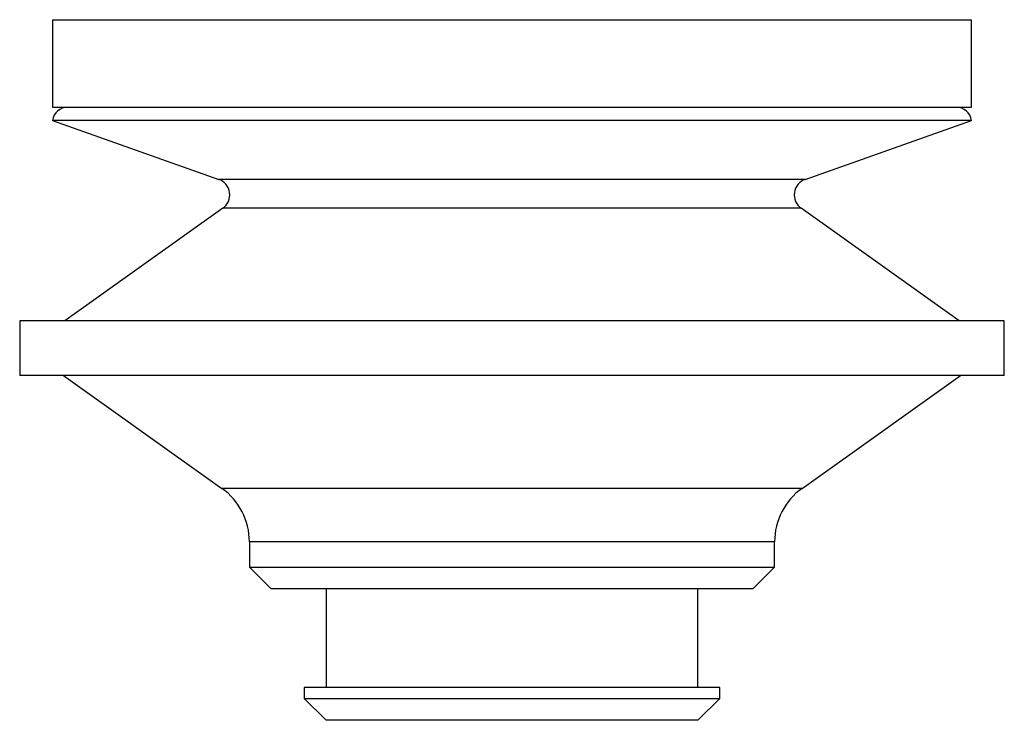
# Model space of a CAD drawing. Header units: millimetres. Extents: x 63.4 to 108.4, y 140.8 to 172.8.
import ezdxf

# ---------------------------------------------------------------- set-up
doc = ezdxf.new("R2010")
doc.units = ezdxf.units.MM

msp = doc.modelspace()

# ---------------------------------------------------------------- linework, layer by layer
at = {"color": 7, "linetype": 'Continuous', "lineweight": 25}
for p, q in [((64.859, 172.782), (64.859, 168.782)), ((64.859, 172.782), (85.859, 172.782)), ((85.859, 172.782), (106.859, 172.782)), ((106.859, 168.782), (106.859, 172.782)), ((64.859, 168.782), (85.859, 168.782)), ((85.859, 168.782), (106.859, 168.782)), ((64.855, 168.182), (72.46, 165.489)), ((106.864, 168.182), (64.855, 168.182)), ((99.259, 165.489), (106.864, 168.182)), ((99.259, 165.489), (72.46, 165.489)), ((72.644, 164.171), (65.429, 159.032)), ((99.074, 164.171), (72.644, 164.171)), ((106.29, 159.032), (99.074, 164.171)), ((63.359, 159.032), (63.359, 156.532)), ((108.359, 159.032), (63.359, 159.032)), ((108.359, 156.532), (108.359, 159.032)), ((108.359, 156.532), (63.359, 156.532)), ((65.359, 156.532), (72.599, 151.376)), ((99.119, 151.376), (106.36, 156.532)), ((99.119, 151.376), (72.599, 151.376)), ((73.859, 148.932), (73.859, 147.782)), ((97.859, 148.932), (73.859, 148.932)), ((97.859, 147.782), (97.859, 148.932)), ((73.859, 147.782), (74.859, 146.782)), ((73.859, 147.782), (97.859, 147.782)), ((96.859, 146.782), (97.859, 147.782)), ((96.859, 146.782), (74.859, 146.782)), ((77.359, 146.782), (77.359, 142.282)), ((94.359, 142.282), (94.359, 146.782)), ((76.359, 142.282), (76.359, 141.782)), ((95.359, 142.282), (76.359, 142.282)), ((95.359, 141.782), (95.359, 142.282)), ((76.359, 141.782), (77.359, 140.782)), ((76.359, 141.782), (95.359, 141.782)), ((94.359, 140.782), (95.359, 141.782)), ((94.359, 140.782), (77.359, 140.782))]:
    msp.add_line(p, q, dxfattribs=at)
for centre, radius, start, end in [((65.548, 168.082), 0.7, 90, 171.7868), ((106.171, 168.082), 0.7, 8.2132, 90), ((72.209, 164.782), 0.75, 305.46, 70.5), ((99.509, 164.782), 0.75, 109.5, 234.54), ((70.859, 148.932), 3, 0, 54.545), ((100.859, 148.932), 3, 125.455, 180)]:
    msp.add_arc(centre, radius, start, end, dxfattribs=at)

doc.saveas('drawing.dxf')
